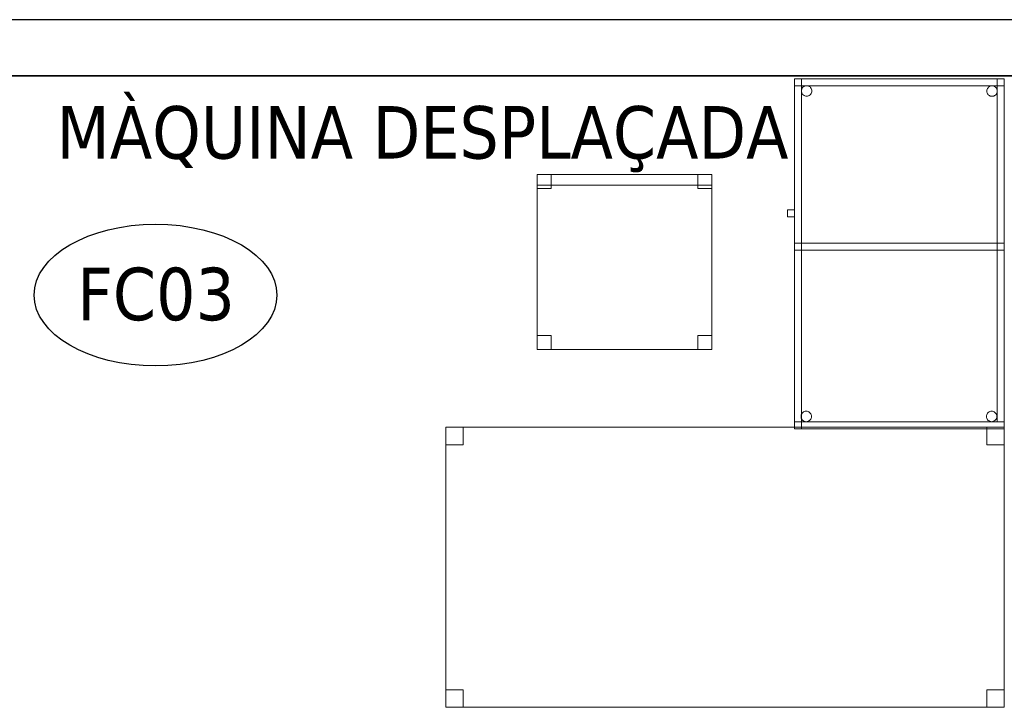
# Model space of a CAD drawing. Header units: metres. Extents: x 397.7 to 427.5, y 12.7 to 28.4.
# Tile 15 of 139: x 401.5 to 404.3, y 26.3 to 28.2. Entities that reach past the tile are written whole.
import ezdxf

# ---------------------------------------------------------------- set-up
doc = ezdxf.new("R2010")
doc.units = ezdxf.units.M
doc.layers.add('01_SUELOS', color=7, linetype='Continuous', lineweight=25, true_color=0x007f00)
for name, color, linetype, lineweight in [('02_MOBILIARIO', 7, 'Continuous', 18), ('A-DETL-____-MBND', 7, 'Continuous', 18), ('A-WALL-____-MCUT', 7, 'Continuous', 25), ('A-WALL-____-OTLN', 7, 'Continuous', 25), ('G-____-____-TEXT', 7, 'Continuous', 30), ('M-EQPM-___-IDEN', 7, 'Continuous', 30)]:
    doc.layers.add(name, color=color, linetype=linetype, lineweight=lineweight)
doc.styles.add('Tahoma_4', font='tahoma.ttf', dxfattribs={"height": 0.15})

# ---------------------------------------------------------------- blocks, each defined once
blk = doc.blocks.new('Family - LONDR55-XX_ZZ-ARQ-CAA-M3D-Londres55-152793-05_CLI_AIGUA_P2')
at = {"layer": '01_SUELOS', "color": 9, "true_color": 0xaad4aa}
for p, q in [((12.3798, 14.9476), (2.9616, 14.9476)), ((2.9616, 14.9476), (12.3798, 14.9476))]:
    blk.add_line(p, q, dxfattribs=at)
blk = doc.blocks.new('Family - Cadira d_Oficina_P2-152926-05_CLI_AIGUA_P2')
at = {"layer": 'A-DETL-____-MBND', "color": 253, "true_color": 0xaaaaaa}
for p, q in [((0, 0.46), (0, 0.5)), ((0, 0.5), (0.04, 0.5)), ((0, 0.5), (0, 0.46)), ((0.04, 0.5), (0, 0.5)), ((0, 0), (0, 0.5)), ((0, 0.5), (0.5, 0.5)), ((0.5, 0.5), (0, 0.5)), ((0, 0.5), (0, 0)), ((0, 0.47), (0, 0.5)), ((0, 0.5), (0.5, 0.5)), ((0, 0.5), (0, 0.47)), ((0.5, 0.5), (0, 0.5)), ((0.04, 0.5), (0.04, 0.46)), ((0.04, 0.46), (0.04, 0.5)), ((0.46, 0.46), (0.46, 0.5)), ((0.46, 0.5), (0.5, 0.5)), ((0.46, 0.5), (0.46, 0.46)), ((0.5, 0.5), (0.46, 0.5)), ((0.5, 0.5), (0.5, 0)), ((0.5, 0), (0.5, 0.5)), ((0.5, 0.5), (0.5, 0.46)), ((0.5, 0.46), (0.5, 0.5)), ((0.5, 0.5), (0.5, 0.47)), ((0.5, 0.47), (0.5, 0.5)), ((0.5, 0.47), (0, 0.47)), ((0, 0.47), (0.5, 0.47)), ((0.04, 0.46), (0, 0.46)), ((0, 0.46), (0.04, 0.46)), ((0.5, 0.46), (0.46, 0.46)), ((0.46, 0.46), (0.5, 0.46)), ((0, 0), (0, 0.04)), ((0, 0.04), (0.04, 0.04)), ((0, 0.04), (0, 0)), ((0.04, 0.04), (0, 0.04)), ((0.04, 0.04), (0.04, 0)), ((0.04, 0), (0.04, 0.04)), ((0.46, 0), (0.46, 0.04)), ((0.46, 0.04), (0.5, 0.04)), ((0.46, 0.04), (0.46, 0)), ((0.5, 0.04), (0.46, 0.04)), ((0.5, 0.04), (0.5, 0)), ((0.5, 0), (0.5, 0.04)), ((0.5, 0), (0, 0)), ((0, 0), (0.5, 0)), ((0.04, 0), (0, 0)), ((0, 0), (0.04, 0)), ((0.46, 0), (0.5, 0)), ((0.5, 0), (0.46, 0))]:
    blk.add_line(p, q, dxfattribs=at)
blk = doc.blocks.new('Family - Taula 100X60_P2-152964-05_CLI_AIGUA_P2')
at = {"layer": 'A-DETL-____-MBND', "color": 253, "true_color": 0xaaaaaa}
for p, q in [((0.02, 0.51), (0.02, 1)), ((0.02, 1), (0.04, 1)), ((0.02, 1), (0.04, 1)), ((0.02, 1), (0.02, 0.51)), ((0.02, 1), (0.02, 0)), ((0.02, 0), (0.02, 1)), ((0.62, 1), (0.02, 1)), ((0.02, 1), (0.62, 1)), ((0.02, 1), (0.62, 1)), ((0.02, 0.98), (0.02, 1)), ((0.02, 0.98), (0.02, 1)), ((0.62, 1), (0.02, 1)), ((0.02, 1), (0.02, 0)), ((0.02, 0), (0.02, 1)), ((0.62, 1), (0.02, 1)), ((0.02, 1), (0.62, 1)), ((0.04, 0), (0.04, 1)), ((0.04, 1), (0.62, 1)), ((0.62, 1), (0.04, 1)), ((0.04, 1), (0.04, 0)), ((0.04, 1), (0.04, 0.51)), ((0.04, 0.51), (0.04, 1)), ((0.6, 0.02), (0.6, 1)), ((0.6, 1), (0.62, 1)), ((0.6, 1), (0.62, 1)), ((0.6, 1), (0.6, 0.02)), ((0.62, 1), (0.62, 0.02)), ((0.62, 0.02), (0.62, 1)), ((0.62, 1), (0.62, 0)), ((0.62, 0), (0.62, 1)), ((0.62, 0), (0.62, 1)), ((0.62, 1), (0.62, 0)), ((0.62, 1), (0.62, 0.98)), ((0.62, 0.98), (0.62, 1)), ((0.62, 0), (0.62, 1)), ((0.62, 1), (0.62, 0)), ((0.62, 0.98), (0.02, 0.98)), ((0.02, 0.98), (0.62, 0.98)), ((0.0401, 0.965), (0.0403, 0.9676)), ((0.0403, 0.9676), (0.0401, 0.965)), ((0.0403, 0.9625), (0.0401, 0.965)), ((0.0401, 0.965), (0.0403, 0.9625)), ((0.0403, 0.9676), (0.041, 0.9702)), ((0.041, 0.9702), (0.0403, 0.9676)), ((0.041, 0.9599), (0.0403, 0.9625)), ((0.0403, 0.9625), (0.041, 0.9599)), ((0.041, 0.9702), (0.0421, 0.9725)), ((0.0421, 0.9725), (0.041, 0.9702)), ((0.0421, 0.9576), (0.041, 0.9599)), ((0.041, 0.9599), (0.0421, 0.9576)), ((0.0421, 0.9725), (0.0436, 0.9746)), ((0.0436, 0.9746), (0.0421, 0.9725)), ((0.0436, 0.9554), (0.0421, 0.9576)), ((0.0421, 0.9576), (0.0436, 0.9554)), ((0.0436, 0.9746), (0.0454, 0.9765)), ((0.0454, 0.9765), (0.0436, 0.9746)), ((0.0454, 0.9765), (0.0475, 0.978)), ((0.0475, 0.978), (0.0454, 0.9765)), ((0.0475, 0.978), (0.0499, 0.9791)), ((0.0499, 0.9791), (0.0475, 0.978)), ((0.0499, 0.9791), (0.0524, 0.9798)), ((0.0524, 0.9798), (0.0499, 0.9791)), ((0.0524, 0.9798), (0.055, 0.98)), ((0.055, 0.98), (0.0524, 0.9798)), ((0.055, 0.98), (0.0576, 0.9798)), ((0.0576, 0.9798), (0.055, 0.98)), ((0.0576, 0.9798), (0.0601, 0.9791)), ((0.0601, 0.9791), (0.0576, 0.9798)), ((0.0601, 0.9791), (0.0625, 0.978)), ((0.0625, 0.978), (0.0601, 0.9791)), ((0.0625, 0.978), (0.0646, 0.9765)), ((0.0646, 0.9765), (0.0625, 0.978)), ((0.0646, 0.9765), (0.0664, 0.9746)), ((0.0664, 0.9746), (0.0646, 0.9765)), ((0.0664, 0.9746), (0.0679, 0.9725)), ((0.0679, 0.9725), (0.0664, 0.9746)), ((0.0679, 0.9576), (0.0664, 0.9554)), ((0.0664, 0.9554), (0.0679, 0.9576)), ((0.0679, 0.9725), (0.069, 0.9702)), ((0.069, 0.9702), (0.0679, 0.9725)), ((0.069, 0.9599), (0.0679, 0.9576)), ((0.0679, 0.9576), (0.069, 0.9599)), ((0.069, 0.9702), (0.0697, 0.9676)), ((0.0697, 0.9676), (0.069, 0.9702)), ((0.0697, 0.9625), (0.069, 0.9599)), ((0.069, 0.9599), (0.0697, 0.9625)), ((0.0697, 0.9676), (0.0699, 0.965)), ((0.0699, 0.965), (0.0697, 0.9676)), ((0.0699, 0.965), (0.0697, 0.9625)), ((0.0697, 0.9625), (0.0699, 0.965)), ((0.5701, 0.9647), (0.5703, 0.9673)), ((0.5703, 0.9673), (0.5701, 0.9647)), ((0.5703, 0.9621), (0.5701, 0.9647)), ((0.5701, 0.9647), (0.5703, 0.9621)), ((0.5703, 0.9673), (0.571, 0.9698)), ((0.571, 0.9698), (0.5703, 0.9673)), ((0.571, 0.9596), (0.5703, 0.9621)), ((0.5703, 0.9621), (0.571, 0.9596)), ((0.571, 0.9698), (0.5721, 0.9722)), ((0.5721, 0.9722), (0.571, 0.9698)), ((0.5721, 0.9572), (0.571, 0.9596)), ((0.571, 0.9596), (0.5721, 0.9572)), ((0.5721, 0.9722), (0.5736, 0.9743)), ((0.5736, 0.9743), (0.5721, 0.9722)), ((0.5736, 0.9551), (0.5721, 0.9572)), ((0.5721, 0.9572), (0.5736, 0.9551)), ((0.5736, 0.9743), (0.5754, 0.9762)), ((0.5754, 0.9762), (0.5736, 0.9743)), ((0.5754, 0.9762), (0.5776, 0.9776)), ((0.5776, 0.9776), (0.5754, 0.9762)), ((0.5776, 0.9776), (0.5799, 0.9787)), ((0.5799, 0.9787), (0.5776, 0.9776)), ((0.5799, 0.9787), (0.5824, 0.9794)), ((0.5824, 0.9794), (0.5799, 0.9787)), ((0.5824, 0.9794), (0.585, 0.9796)), ((0.585, 0.9796), (0.5824, 0.9794)), ((0.585, 0.9796), (0.5876, 0.9794)), ((0.5876, 0.9794), (0.585, 0.9796)), ((0.5876, 0.9794), (0.5901, 0.9787)), ((0.5901, 0.9787), (0.5876, 0.9794)), ((0.5901, 0.9787), (0.5925, 0.9776)), ((0.5925, 0.9776), (0.5901, 0.9787)), ((0.5925, 0.9776), (0.5946, 0.9762)), ((0.5946, 0.9762), (0.5925, 0.9776)), ((0.5946, 0.9762), (0.5965, 0.9743)), ((0.5965, 0.9743), (0.5946, 0.9762)), ((0.5965, 0.9743), (0.598, 0.9722)), ((0.598, 0.9722), (0.5965, 0.9743)), ((0.598, 0.9572), (0.5965, 0.9551)), ((0.5965, 0.9551), (0.598, 0.9572)), ((0.598, 0.9722), (0.5991, 0.9698)), ((0.5991, 0.9698), (0.598, 0.9722)), ((0.5991, 0.9596), (0.598, 0.9572)), ((0.598, 0.9572), (0.5991, 0.9596)), ((0.5991, 0.9698), (0.5997, 0.9673)), ((0.5997, 0.9673), (0.5991, 0.9698)), ((0.5997, 0.9621), (0.5991, 0.9596)), ((0.5991, 0.9596), (0.5997, 0.9621)), ((0.5997, 0.9673), (0.6, 0.9647)), ((0.6, 0.9647), (0.5997, 0.9673)), ((0.6, 0.9647), (0.5997, 0.9621)), ((0.5997, 0.9621), (0.6, 0.9647)), ((0.0454, 0.9536), (0.0436, 0.9554)), ((0.0436, 0.9554), (0.0454, 0.9536)), ((0.0475, 0.9521), (0.0454, 0.9536)), ((0.0454, 0.9536), (0.0475, 0.9521)), ((0.0499, 0.951), (0.0475, 0.9521)), ((0.0475, 0.9521), (0.0499, 0.951)), ((0.0524, 0.9503), (0.0499, 0.951)), ((0.0499, 0.951), (0.0524, 0.9503)), ((0.055, 0.9501), (0.0524, 0.9503)), ((0.0524, 0.9503), (0.055, 0.9501)), ((0.0576, 0.9503), (0.055, 0.9501)), ((0.055, 0.9501), (0.0576, 0.9503)), ((0.0601, 0.951), (0.0576, 0.9503)), ((0.0576, 0.9503), (0.0601, 0.951)), ((0.0625, 0.9521), (0.0601, 0.951)), ((0.0601, 0.951), (0.0625, 0.9521)), ((0.0646, 0.9536), (0.0625, 0.9521)), ((0.0625, 0.9521), (0.0646, 0.9536)), ((0.0664, 0.9554), (0.0646, 0.9536)), ((0.0646, 0.9536), (0.0664, 0.9554)), ((0.5754, 0.9533), (0.5736, 0.9551)), ((0.5736, 0.9551), (0.5754, 0.9533)), ((0.5776, 0.9518), (0.5754, 0.9533)), ((0.5754, 0.9533), (0.5776, 0.9518)), ((0.5799, 0.9507), (0.5776, 0.9518)), ((0.5776, 0.9518), (0.5799, 0.9507)), ((0.5824, 0.95), (0.5799, 0.9507)), ((0.5799, 0.9507), (0.5824, 0.95)), ((0.585, 0.9498), (0.5824, 0.95)), ((0.5824, 0.95), (0.585, 0.9498)), ((0.5876, 0.95), (0.585, 0.9498)), ((0.585, 0.9498), (0.5876, 0.95)), ((0.5901, 0.9507), (0.5876, 0.95)), ((0.5876, 0.95), (0.5901, 0.9507)), ((0.5925, 0.9518), (0.5901, 0.9507)), ((0.5901, 0.9507), (0.5925, 0.9518)), ((0.5946, 0.9533), (0.5925, 0.9518)), ((0.5925, 0.9518), (0.5946, 0.9533)), ((0.5965, 0.9551), (0.5946, 0.9533)), ((0.5946, 0.9533), (0.5965, 0.9551)), ((0, 0.6256), (0.02, 0.6256)), ((0, 0.6056), (0, 0.6256)), ((0.02, 0.6256), (0, 0.6256)), ((0, 0.6256), (0, 0.6056)), ((0.02, 0.6256), (0.02, 0.6056)), ((0.02, 0.6056), (0.02, 0.6256)), ((0.02, 0.6056), (0, 0.6056)), ((0, 0.6056), (0.02, 0.6056)), ((0.02, 0.53), (0.62, 0.53)), ((0.02, 0.51), (0.02, 0.53)), ((0.02, 0.51), (0.02, 0.53)), ((0.62, 0.53), (0.02, 0.53)), ((0.62, 0.51), (0.02, 0.51)), ((0.02, 0.51), (0.62, 0.51)), ((0.04, 0.51), (0.02, 0.51)), ((0.02, 0.51), (0.04, 0.51)), ((0.04, 0.53), (0.62, 0.53)), ((0.04, 0.51), (0.04, 0.53)), ((0.04, 0.51), (0.04, 0.53)), ((0.62, 0.53), (0.04, 0.53)), ((0.62, 0.51), (0.04, 0.51)), ((0.04, 0.51), (0.62, 0.51)), ((0.62, 0.53), (0.62, 0.51)), ((0.62, 0.51), (0.62, 0.53)), ((0.62, 0.53), (0.62, 0.51)), ((0.62, 0.51), (0.62, 0.53)), ((0.0389, 0.035), (0.0391, 0.0376)), ((0.0391, 0.0376), (0.0389, 0.035)), ((0.0391, 0.0324), (0.0389, 0.035)), ((0.0389, 0.035), (0.0391, 0.0324)), ((0.0391, 0.0376), (0.0398, 0.0401)), ((0.0398, 0.0401), (0.0391, 0.0376)), ((0.0398, 0.0299), (0.0391, 0.0324)), ((0.0391, 0.0324), (0.0398, 0.0299)), ((0.0398, 0.0401), (0.0409, 0.0425)), ((0.0409, 0.0425), (0.0398, 0.0401)), ((0.0409, 0.0275), (0.0398, 0.0299)), ((0.0398, 0.0299), (0.0409, 0.0275)), ((0.0409, 0.0425), (0.0424, 0.0446)), ((0.0424, 0.0446), (0.0409, 0.0425)), ((0.0424, 0.0446), (0.0442, 0.0464)), ((0.0442, 0.0464), (0.0424, 0.0446)), ((0.0442, 0.0464), (0.0464, 0.0479)), ((0.0464, 0.0479), (0.0442, 0.0464)), ((0.0464, 0.0479), (0.0487, 0.049)), ((0.0487, 0.049), (0.0464, 0.0479)), ((0.0487, 0.049), (0.0512, 0.0497)), ((0.0512, 0.0497), (0.0487, 0.049)), ((0.0512, 0.0497), (0.0538, 0.0499)), ((0.0538, 0.0499), (0.0512, 0.0497)), ((0.0538, 0.0499), (0.0564, 0.0497)), ((0.0564, 0.0497), (0.0538, 0.0499)), ((0.0564, 0.0497), (0.0589, 0.049)), ((0.0589, 0.049), (0.0564, 0.0497)), ((0.0589, 0.049), (0.0613, 0.0479)), ((0.0613, 0.0479), (0.0589, 0.049)), ((0.0613, 0.0479), (0.0634, 0.0464)), ((0.0634, 0.0464), (0.0613, 0.0479)), ((0.0634, 0.0464), (0.0653, 0.0446)), ((0.0653, 0.0446), (0.0634, 0.0464)), ((0.0653, 0.0446), (0.0668, 0.0425)), ((0.0668, 0.0425), (0.0653, 0.0446)), ((0.0668, 0.0425), (0.0679, 0.0401)), ((0.0679, 0.0401), (0.0668, 0.0425)), ((0.0679, 0.0299), (0.0668, 0.0275)), ((0.0668, 0.0275), (0.0679, 0.0299)), ((0.0679, 0.0401), (0.0685, 0.0376)), ((0.0685, 0.0376), (0.0679, 0.0401)), ((0.0685, 0.0324), (0.0679, 0.0299)), ((0.0679, 0.0299), (0.0685, 0.0324)), ((0.0685, 0.0376), (0.0688, 0.035)), ((0.0688, 0.035), (0.0685, 0.0376)), ((0.0688, 0.035), (0.0685, 0.0324)), ((0.0685, 0.0324), (0.0688, 0.035)), ((0.5689, 0.035), (0.5691, 0.0376)), ((0.5691, 0.0376), (0.5689, 0.035)), ((0.5691, 0.0324), (0.5689, 0.035)), ((0.5689, 0.035), (0.5691, 0.0324)), ((0.5691, 0.0376), (0.5698, 0.0401)), ((0.5698, 0.0401), (0.5691, 0.0376)), ((0.5698, 0.0299), (0.5691, 0.0324)), ((0.5691, 0.0324), (0.5698, 0.0299)), ((0.5698, 0.0401), (0.5709, 0.0425)), ((0.5709, 0.0425), (0.5698, 0.0401)), ((0.5709, 0.0275), (0.5698, 0.0299)), ((0.5698, 0.0299), (0.5709, 0.0275)), ((0.5709, 0.0425), (0.5724, 0.0446)), ((0.5724, 0.0446), (0.5709, 0.0425)), ((0.5724, 0.0446), (0.5742, 0.0464)), ((0.5742, 0.0464), (0.5724, 0.0446)), ((0.5742, 0.0464), (0.5764, 0.0479)), ((0.5764, 0.0479), (0.5742, 0.0464)), ((0.5764, 0.0479), (0.5787, 0.049)), ((0.5787, 0.049), (0.5764, 0.0479)), ((0.5787, 0.049), (0.5812, 0.0497)), ((0.5812, 0.0497), (0.5787, 0.049)), ((0.5812, 0.0497), (0.5838, 0.0499)), ((0.5838, 0.0499), (0.5812, 0.0497)), ((0.5838, 0.0499), (0.5864, 0.0497)), ((0.5864, 0.0497), (0.5838, 0.0499)), ((0.5864, 0.0497), (0.5889, 0.049)), ((0.5889, 0.049), (0.5864, 0.0497)), ((0.5889, 0.049), (0.5913, 0.0479)), ((0.5913, 0.0479), (0.5889, 0.049)), ((0.5913, 0.0479), (0.5934, 0.0464)), ((0.5934, 0.0464), (0.5913, 0.0479)), ((0.5934, 0.0464), (0.5953, 0.0446)), ((0.5953, 0.0446), (0.5934, 0.0464)), ((0.5953, 0.0446), (0.5968, 0.0425)), ((0.5968, 0.0425), (0.5953, 0.0446)), ((0.5968, 0.0425), (0.5979, 0.0401)), ((0.5979, 0.0401), (0.5968, 0.0425)), ((0.5979, 0.0299), (0.5968, 0.0275)), ((0.5968, 0.0275), (0.5979, 0.0299)), ((0.5979, 0.0401), (0.5985, 0.0376)), ((0.5985, 0.0376), (0.5979, 0.0401)), ((0.5985, 0.0324), (0.5979, 0.0299)), ((0.5979, 0.0299), (0.5985, 0.0324)), ((0.5985, 0.0376), (0.5988, 0.035)), ((0.5988, 0.035), (0.5985, 0.0376)), ((0.5988, 0.035), (0.5985, 0.0324)), ((0.5985, 0.0324), (0.5988, 0.035)), ((0.02, 0.02), (0.62, 0.02)), ((0.02, 0), (0.02, 0.02)), ((0.02, 0), (0.02, 0.02)), ((0.62, 0.02), (0.02, 0.02)), ((0.02, 0), (0.62, 0)), ((0.62, 0), (0.02, 0)), ((0.62, 0), (0.02, 0)), ((0.02, 0), (0.62, 0)), ((0.02, 0), (0.62, 0)), ((0.62, 0), (0.02, 0)), ((0.62, 0), (0.04, 0)), ((0.04, 0), (0.62, 0)), ((0.0424, 0.0254), (0.0409, 0.0275)), ((0.0409, 0.0275), (0.0424, 0.0254)), ((0.0442, 0.0236), (0.0424, 0.0254)), ((0.0424, 0.0254), (0.0442, 0.0236)), ((0.0464, 0.0221), (0.0442, 0.0236)), ((0.0442, 0.0236), (0.0464, 0.0221)), ((0.0487, 0.021), (0.0464, 0.0221)), ((0.0464, 0.0221), (0.0487, 0.021)), ((0.0512, 0.0203), (0.0487, 0.021)), ((0.0487, 0.021), (0.0512, 0.0203)), ((0.0538, 0.0201), (0.0512, 0.0203)), ((0.0512, 0.0203), (0.0538, 0.0201)), ((0.0564, 0.0203), (0.0538, 0.0201)), ((0.0538, 0.0201), (0.0564, 0.0203)), ((0.0589, 0.021), (0.0564, 0.0203)), ((0.0564, 0.0203), (0.0589, 0.021)), ((0.0613, 0.0221), (0.0589, 0.021)), ((0.0589, 0.021), (0.0613, 0.0221)), ((0.0634, 0.0236), (0.0613, 0.0221)), ((0.0613, 0.0221), (0.0634, 0.0236)), ((0.0653, 0.0254), (0.0634, 0.0236)), ((0.0634, 0.0236), (0.0653, 0.0254)), ((0.0668, 0.0275), (0.0653, 0.0254)), ((0.0653, 0.0254), (0.0668, 0.0275)), ((0.5724, 0.0254), (0.5709, 0.0275)), ((0.5709, 0.0275), (0.5724, 0.0254)), ((0.5742, 0.0236), (0.5724, 0.0254)), ((0.5724, 0.0254), (0.5742, 0.0236)), ((0.5764, 0.0221), (0.5742, 0.0236)), ((0.5742, 0.0236), (0.5764, 0.0221)), ((0.5787, 0.021), (0.5764, 0.0221)), ((0.5764, 0.0221), (0.5787, 0.021)), ((0.5812, 0.0203), (0.5787, 0.021)), ((0.5787, 0.021), (0.5812, 0.0203)), ((0.5838, 0.0201), (0.5812, 0.0203)), ((0.5812, 0.0203), (0.5838, 0.0201)), ((0.5864, 0.0203), (0.5838, 0.0201)), ((0.5838, 0.0201), (0.5864, 0.0203)), ((0.5889, 0.021), (0.5864, 0.0203)), ((0.5864, 0.0203), (0.5889, 0.021)), ((0.5913, 0.0221), (0.5889, 0.021)), ((0.5889, 0.021), (0.5913, 0.0221)), ((0.5934, 0.0236), (0.5913, 0.0221)), ((0.5913, 0.0221), (0.5934, 0.0236)), ((0.5953, 0.0254), (0.5934, 0.0236)), ((0.5934, 0.0236), (0.5953, 0.0254)), ((0.5968, 0.0275), (0.5953, 0.0254)), ((0.5953, 0.0254), (0.5968, 0.0275)), ((0.62, 0.02), (0.6, 0.02)), ((0.6, 0.02), (0.62, 0.02)), ((0.62, 0.02), (0.62, 0)), ((0.62, 0), (0.62, 0.02))]:
    blk.add_line(p, q, dxfattribs=at)
blk = doc.blocks.new('Family - Evans P2-153127-05_CLI_AIGUA_P2')
at = {"layer": 'A-WALL-____-MCUT', "color": 253, "true_color": 0xaaaaaa}
for p, q in [((25.5877, 0.16), (0.0332, 0.16)), ((0, 0), (25.556, 0))]:
    blk.add_line(p, q, dxfattribs=at)
at = {"layer": 'A-WALL-____-OTLN', "color": 253, "true_color": 0xaaaaaa}
for p, q in [((25.5877, 0.16), (0.0332, 0.16)), ((0, 0), (25.556, 0))]:
    blk.add_line(p, q, dxfattribs=at)
at = {"layer": 'A-WALL-____-OTLN', "color": 253, "lineweight": 18, "true_color": 0xaaaaaa}
blk.add_line((0, 0), (25.556, 0), dxfattribs=at)
blk = doc.blocks.new('Family - Taula 160X80_P2-153138-05_CLI_AIGUA_P2')
at = {"layer": 'A-DETL-____-MBND', "color": 253, "true_color": 0xaaaaaa}
for p, q in [((0, 0.8001), (0.05, 0.8001)), ((0, 0.7501), (0, 0.8001)), ((0.05, 0.8001), (0, 0.8001)), ((0, 0.8001), (0, 0.7501)), ((0, 0.8001), (1.5969, 0.8001)), ((0, 0), (0, 0.8001)), ((1.5969, 0.8001), (0, 0.8001)), ((0, 0.8001), (0, 0)), ((0.05, 0.8001), (0.05, 0.7501)), ((0.05, 0.7501), (0.05, 0.8001)), ((1.5469, 0.8001), (1.5969, 0.8001)), ((1.5469, 0.7501), (1.5469, 0.8001)), ((1.5969, 0.8001), (1.5469, 0.8001)), ((1.5469, 0.8001), (1.5469, 0.7501)), ((1.5969, 0.8001), (1.5969, 0.7501)), ((1.5969, 0.7501), (1.5969, 0.8001)), ((1.5969, 0.8001), (1.5969, 0)), ((1.5969, 0), (1.5969, 0.8001)), ((0.05, 0.7501), (0, 0.7501)), ((0, 0.7501), (0.05, 0.7501)), ((1.5969, 0.7501), (1.5469, 0.7501)), ((1.5469, 0.7501), (1.5969, 0.7501)), ((0, 0.05), (0.05, 0.05)), ((0, 0), (0, 0.05)), ((0.05, 0.05), (0, 0.05)), ((0, 0.05), (0, 0)), ((0.05, 0.05), (0.05, 0)), ((0.05, 0), (0.05, 0.05)), ((1.5469, 0.05), (1.5969, 0.05)), ((1.5469, 0), (1.5469, 0.05)), ((1.5969, 0.05), (1.5469, 0.05)), ((1.5469, 0.05), (1.5469, 0)), ((1.5969, 0.05), (1.5969, 0)), ((1.5969, 0), (1.5969, 0.05)), ((0.05, 0), (0, 0)), ((0, 0), (0.05, 0)), ((1.5969, 0), (0, 0)), ((0, 0), (1.5969, 0)), ((1.5969, 0), (1.5469, 0)), ((1.5469, 0), (1.5969, 0))]:
    blk.add_line(p, q, dxfattribs=at)
blk = doc.blocks.new('LONDR55-XX_ZZ-ARQ-CAA-M3D-Londres55_ifc-1-05_CLI_AIGUA_P2')
at = {"layer": '01_SUELOS', "color": 253, "lineweight": 18, "true_color": 0xaaaaaa}
blk.add_blockref('Family - LONDR55-XX_ZZ-ARQ-CAA-M3D-Londres55-152793-05_CLI_AIGUA_P2', (398.2971, 13.1206), dxfattribs=at)
at = {"layer": '02_MOBILIARIO', "color": 253, "lineweight": 18, "true_color": 0xaaaaaa}
for name, p in [('Family - Taula 100X60_P2-152964-05_CLI_AIGUA_P2', (403.7167, 27.0595)), ('Family - Cadira d_Oficina_P2-152926-05_CLI_AIGUA_P2', (403.001, 27.2856)), ('Family - Taula 160X80_P2-153138-05_CLI_AIGUA_P2', (402.7398, 26.2635))]:
    blk.add_blockref(name, p, dxfattribs=at)
at = {"layer": 'A-WALL-____-OTLN', "color": 253, "lineweight": 18, "true_color": 0xaaaaaa, "rotation": 180}
blk.add_blockref('Family - Evans P2-153127-05_CLI_AIGUA_P2', (426.8464, 28.2282), dxfattribs=at)
blk = doc.blocks.new('ZYR_00_01 Equips Mecanics - 3 mm-758331-05_CLI_AIGUA_P2')
at = {"layer": 'M-EQPM-___-IDEN'}
blk.add_ellipse((0, 0), major_axis=(-0.006941, 0), ratio=0.583581, dxfattribs=at)

msp = doc.modelspace()

# ---------------------------------------------------------------- block references
at = {"lineweight": 5}
msp.add_blockref('LONDR55-XX_ZZ-ARQ-CAA-M3D-Londres55_ifc-1-05_CLI_AIGUA_P2', (0, 0), dxfattribs=at)
at = {"layer": 'M-EQPM-___-IDEN', "xscale": 49.99999999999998, "yscale": 49.99999999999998, "zscale": 49.99999999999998}
msp.add_blockref('ZYR_00_01 Equips Mecanics - 3 mm-758331-05_CLI_AIGUA_P2', (401.9101, 27.4414), dxfattribs=at)

# ---------------------------------------------------------------- texts
at = {"layer": 'G-____-____-TEXT', "insert": (401.6267, 27.9814), "char_height": 0.15, "width": 2.601476, "attachment_point": 1, "style": 'Tahoma_4'}
msp.add_mtext('MÀQUINA DESPLAÇADA', dxfattribs=at)
at = {"layer": 'M-EQPM-___-IDEN', "insert": (401.6863, 27.5196), "char_height": 0.15, "width": 0.541139, "attachment_point": 1, "style": 'Tahoma_4'}
msp.add_mtext('FC03', dxfattribs=at)

doc.saveas('drawing.dxf')
